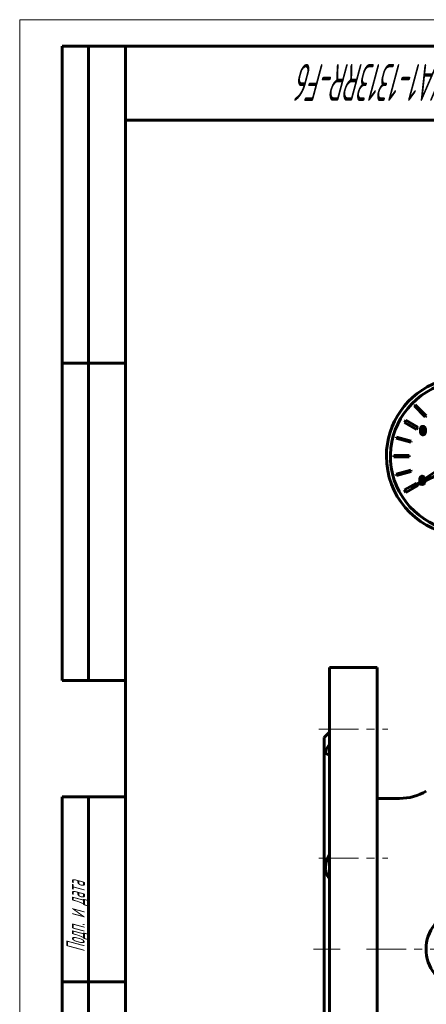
# Model space of a CAD drawing. Header units: millimetres. Extents: x 0 to 420, y 0 to 297.
# Tile 2 of 11: x 0 to 77, y 111 to 297. Entities that reach past the tile are written whole.
import ezdxf

# ---------------------------------------------------------------- set-up
doc = ezdxf.new("R2010")
doc.units = ezdxf.units.MM
for name, pattern in [('K5LT_AXLED', [12, 7.5, -1.5, 1.5, -1.5]), ('K5LT_BASIC', [0]), ('K5LT_THIN', [0])]:
    doc.linetypes.add(name, pattern=pattern)
doc.layers.add('Системный слой (1)', color=7, linetype='Continuous', true_color=0x6c6c6c)
doc.styles.add('KTEXTSTYLE', font='GOST_AU.SHX', dxfattribs={"width": 0.56, "height": 5})

# ---------------------------------------------------------------- blocks, each defined once
blk = doc.blocks.new('U18')
at = {"layer": 'Системный слой (1)', "color": 143, "linetype": 'K5LT_BASIC', "lineweight": 60, "true_color": 0x33acca}
for p, q in [((57.93, 158.94), (57.79, 158.25)), ((58.53, 159.94), (57.93, 158.94)), ((57.79, 158.25), (58.18, 158.02)), ((58.18, 158.02), (58.29, 158.02)), ((58.29, 158.02), (58.4, 158.04)), ((58.4, 158.04), (58.53, 158.07))]:
    blk.add_line(p, q, dxfattribs=at)
blk = doc.blocks.new('U40')
at = {"layer": 'Системный слой (1)', "color": 143, "linetype": 'K5LT_BASIC', "lineweight": 60, "true_color": 0x33acca}
for p, q in [((75.06, 209.18), (74.96, 209.35)), ((75.23, 208.87), (75.14, 209.04))]:
    blk.add_line(p, q, dxfattribs=at)
blk = doc.blocks.new('U41')
at = {"layer": 'Системный слой (1)', "color": 143, "linetype": 'K5LT_BASIC', "lineweight": 60, "true_color": 0x33acca}
for p, q in [((75.79, 209.78), (75.79, 209.84)), ((75.79, 209.72), (75.79, 209.78)), ((75.79, 209.67), (75.79, 209.72)), ((75.84, 209.39), (75.84, 209.39))]:
    blk.add_line(p, q, dxfattribs=at)
blk = doc.blocks.new('U42')
at = {"layer": 'Системный слой (1)', "color": 143, "linetype": 'K5LT_BASIC', "lineweight": 60, "true_color": 0x33acca}
for p, q in [((76.29, 210.59), (76.07, 210.64)), ((76.37, 210.53), (76.29, 210.59)), ((76.41, 210.49), (76.37, 210.53)), ((76.42, 210.46), (76.41, 210.49)), ((76.43, 210.45), (76.42, 210.46)), ((76.44, 210.43), (76.43, 210.45)), ((76.43, 210.45), (76.43, 210.45)), ((76.53, 210.16), (76.44, 210.43))]:
    blk.add_line(p, q, dxfattribs=at)
blk = doc.blocks.new('U43')
at = {"layer": 'Системный слой (1)', "color": 143, "linetype": 'K5LT_BASIC', "lineweight": 60, "true_color": 0x33acca}
for p, q in [((76.29, 210.31), (76.32, 210.23)), ((76.32, 210.23), (76.33, 210.14)), ((76.33, 210.14), (76.34, 210.04))]:
    blk.add_line(p, q, dxfattribs=at)
blk = doc.blocks.new('U44')
at = {"layer": 'Системный слой (1)', "color": 143, "linetype": 'K5LT_BASIC', "lineweight": 60, "true_color": 0x33acca}
for p, q in [((76.07, 209.05), (76.33, 209.13)), ((76.33, 209.13), (76.44, 209.25)), ((76.44, 209.25), (76.45, 209.27)), ((76.44, 209.25), (76.44, 209.25)), ((76.45, 209.27), (76.47, 209.3)), ((76.47, 209.3), (76.49, 209.37)), ((76.49, 209.37), (76.53, 209.55)), ((76.53, 209.55), (76.55, 209.74))]:
    blk.add_line(p, q, dxfattribs=at)
blk = doc.blocks.new('U45')
at = {"layer": 'Системный слой (1)', "color": 143, "linetype": 'K5LT_BASIC', "lineweight": 60, "true_color": 0x33acca}
for p, q in [((76.31, 209.45), (76.29, 209.38)), ((76.33, 209.54), (76.31, 209.45)), ((76.34, 209.63), (76.33, 209.54))]:
    blk.add_line(p, q, dxfattribs=at)
blk = doc.blocks.new('U46')
at = {"layer": 'Системный слой (1)', "color": 143, "linetype": 'K5LT_BASIC', "lineweight": 60, "true_color": 0x33acca}
for start, end in [(106.6863, 260.727), (67.4846, 99.5019), (51.0483, 57.4678), (0, 35.4241), (328.2017, 0), (282.4102, 298.5718)]:
    blk.add_arc((84.28, 214.41), 14.23, start, end, dxfattribs=at)
blk = doc.blocks.new('U47')
at = {"layer": 'Системный слой (1)', "color": 143, "linetype": 'K5LT_BASIC', "lineweight": 60, "true_color": 0x33acca}
for p, q in [((75.58, 209.84), (75.58, 209.74)), ((75.58, 209.74), (75.59, 209.64)), ((75.59, 209.64), (75.6, 209.54)), ((75.67, 209.3), (75.7, 209.24)), ((75.7, 209.24), (75.7, 209.24)), ((75.7, 209.24), (75.71, 209.23)), ((75.71, 209.23), (75.72, 209.21)), ((75.72, 209.21), (75.75, 209.18)), ((75.75, 209.18), (75.8, 209.13)), ((75.8, 209.13), (75.94, 209.07)), ((75.94, 209.07), (76.07, 209.05))]:
    blk.add_line(p, q, dxfattribs=at)
blk = doc.blocks.new('U48')
at = {"layer": 'Системный слой (1)', "color": 143, "linetype": 'K5LT_BASIC', "lineweight": 60, "true_color": 0x33acca}
for start, end in [(68.6933, 97.8534), (110.101, 180), (330, 33.367), (180, 260.7038), (280.3019, 303.5573)]:
    blk.add_arc((84.28, 214.41), 15, start, end, dxfattribs=at)
blk = doc.blocks.new('U102')
at = {"color": 7, "linetype": 'K5LT_THIN', "lineweight": 18, "true_color": 0xffffff}
for p, q in [((0, 0), (0, 297)), ((0, 297), (420, 297))]:
    blk.add_line(p, q, dxfattribs=at)
at = {"color": 143, "linetype": 'K5LT_BASIC', "lineweight": 60, "true_color": 0x33acca}
for p, q in [((8, 172), (8, 292)), ((20, 292), (8, 292)), ((13, 172), (13, 292)), ((20, 5), (20, 292)), ((20, 292), (415, 292)), ((90, 278), (20, 278)), ((20, 232), (8, 232)), ((20, 172), (8, 172)), ((8, 5), (8, 150)), ((20, 150), (8, 150)), ((13, 5), (13, 150)), ((20, 115), (8, 115))]:
    blk.add_line(p, q, dxfattribs=at)
at = {"color": 7, "attachment_point": 1, "style": 'KTEXTSTYLE'}
for s, insert, char_height, rotation in [('\\H5.0;\\W1.000;\\Q15;\\Q15;\\W0.560;\\H7.00;PVA1-1313RR-F6', (84.61, 281.64), 7, 180), ('\\H5.0;\\W1.000;\\Q15;\\Q15;\\W0.560;\\H3.50;Подп. и дата', (8.82, 120.66), 3.5, 90)]:
    blk.add_mtext(s, dxfattribs=dict(at, insert=insert, char_height=char_height, rotation=rotation))

msp = doc.modelspace()

# ---------------------------------------------------------------- linework, layer by layer
at = {"layer": 'Системный слой (1)', "color": 143, "linetype": 'K5LT_BASIC', "lineweight": 60, "true_color": 0x33acca}
for p, q in [((74.7449, 224.1188), (74.5682, 223.942)), ((74.5682, 223.942), (76.6335, 221.8766)), ((76.8103, 222.0534), (74.7449, 224.1188)), ((76.6335, 221.8766), (76.8103, 222.0534)), ((72.9819, 221.2486), (72.7069, 220.7723)), ((72.7069, 220.7723), (74.9586, 219.4723)), ((75.2336, 219.9486), (72.9819, 221.2486)), ((74.9586, 219.4723), (75.2336, 219.9486)), ((71.1675, 218.0519), (71.1028, 217.8105)), ((73.9889, 217.296), (71.1675, 218.0519)), ((71.1028, 217.8105), (73.9242, 217.0545)), ((73.9242, 217.0545), (73.9889, 217.296)), ((70.6716, 214.5348), (70.6716, 214.2848)), ((73.5924, 214.5348), (70.6716, 214.5348)), ((70.6716, 214.2848), (73.5924, 214.2848)), ((73.5924, 214.2848), (73.5924, 214.5348)), ((82.8375, 214.3534), (73.9703, 208.4592)), ((73.9703, 208.4592), (83.5085, 213.1912)), ((73.9242, 211.7652), (71.1028, 211.0092)), ((71.1028, 211.0092), (71.1675, 210.7677)), ((71.1675, 210.7677), (73.9889, 211.5237)), ((73.9889, 211.5237), (73.9242, 211.7652)), ((74.9586, 209.3473), (72.7069, 208.0473)), ((72.9819, 207.571), (75.2336, 208.871)), ((72.7069, 208.0473), (72.9819, 207.571)), ((58.5271, 174.4425), (67.5271, 174.4425)), ((58.5271, 174.4425), (58.5271, 73.6925)), ((67.5271, 174.4425), (67.5271, 73.6925)), ((57.5271, 161.1925), (58.5271, 162.1925)), ((57.5271, 161.1925), (57.5271, 81.1925)), ((67.5271, 149.6925), (71.7771, 149.6925))]:
    msp.add_line(p, q, dxfattribs=at)
at = {"layer": 'Системный слой (1)', "color": 30, "linetype": 'K5LT_AXLED', "lineweight": 18, "true_color": 0xff8000}
for p, q in [((56.5271, 162.7671), (69.5271, 162.7671)), ((56.5271, 138.4133), (69.5271, 138.4133)), ((60.5271, 121.1925), (55.5271, 121.1925)), ((193.0271, 121.1925), (65.5271, 121.1925))]:
    msp.add_line(p, q, dxfattribs=at)
at = {"layer": 'Системный слой (1)', "color": 143, "linetype": 'K5LT_BASIC', "lineweight": 60, "true_color": 0x33acca}
for centre, radius, start, end in [((71.7771, 159.6925), 10, 270, 300.274517), ((84.2771, 121.1925), 7.5, 118.440769, 270)]:
    msp.add_arc(centre, radius, start, end, dxfattribs=at)
for points in [[(76.1874, 220.0729), (75.938, 220.0729), (75.6996, 219.6912), (75.6996, 219.2787)], [(75.9602, 219.7431), (75.9923, 219.8234), (76.1022, 219.9037), (76.1874, 219.9037)], [(76.674, 219.28), (76.674, 219.6777), (76.4381, 220.0729), (76.1874, 220.0729)], [(76.1874, 219.9037), (76.2726, 219.9037), (76.3801, 219.8234), (76.411, 219.7456)], [(75.6996, 219.2787), (75.6996, 218.8774), (75.9355, 218.4859), (76.1874, 218.4859)], [(75.9071, 219.2787), (75.9071, 219.4282), (75.9293, 219.6653), (75.9602, 219.7431)], [(75.9589, 218.8193), (75.9268, 218.9033), (75.9071, 219.1182), (75.9071, 219.2787)], [(76.1874, 218.6551), (76.0985, 218.6551), (75.9886, 218.7403), (75.9589, 218.8193)], [(76.1874, 218.4859), (76.4357, 218.4859), (76.674, 218.87), (76.674, 219.28)], [(76.4122, 218.8156), (76.3813, 218.7353), (76.2714, 218.6551), (76.1874, 218.6551)], [(76.411, 219.7456), (76.4418, 219.6678), (76.4665, 219.4368), (76.4665, 219.28)], [(76.4665, 219.28), (76.4665, 219.1231), (76.4418, 218.891), (76.4122, 218.8156)], [(76.068, 210.639), (75.8185, 210.639), (75.5802, 210.2574), (75.5802, 209.8449)], [(75.7877, 209.8449), (75.7877, 209.9943), (75.8099, 210.2314), (75.8408, 210.3092)], [(76.068, 209.2212), (75.9791, 209.2212), (75.8692, 209.3064), (75.8395, 209.3855)], [(75.8408, 210.3092), (75.8729, 210.3895), (75.9828, 210.4698), (76.068, 210.4698)], [(76.068, 210.4698), (76.1532, 210.4698), (76.2607, 210.3895), (76.2915, 210.3117)], [(76.2928, 209.3818), (76.2619, 209.3015), (76.152, 209.2212), (76.068, 209.2212)]]:
    msp.add_open_spline(points, degree=2, dxfattribs=at)
msp.add_open_spline([(58.5271, 139.1127), (58.4277, 138.9386), (58.2393, 138.5742), (58.0509, 138.1025), (57.927, 137.6967), (57.8559, 137.3954), (57.8061, 137.0895), (57.7811, 136.8227), (57.7746, 136.5667), (57.7838, 136.3427), (57.8082, 136.1128), (57.8485, 135.8869), (57.9146, 135.6366), (57.9925, 135.4224), (58.1021, 135.1837), (58.234, 134.9563), (58.3898, 134.7481), (58.4885, 134.6373), (58.5271, 134.5965)], degree=3, knots=[0, 0, 0, 0, 2.13517067, 4.32183721, 5.33919931, 6.62923252, 7.6310899, 8.70415083, 9.59191064, 10.52258121, 11.29405658, 12.32809633, 13.31360956, 14.5414247, 15.28538401, 16.82667945, 18.17042946, 19, 19, 19, 19], dxfattribs=at)

# ---------------------------------------------------------------- block references
msp.add_blockref('U102', (0, 0))
at = {"layer": 'Системный слой (1)'}
for name in ['U48', 'U46', 'U42', 'U40', 'U47', 'U41', 'U44', 'U43', 'U45', 'U18']:
    msp.add_blockref(name, (0, 0), dxfattribs=at)

doc.saveas('drawing.dxf')
